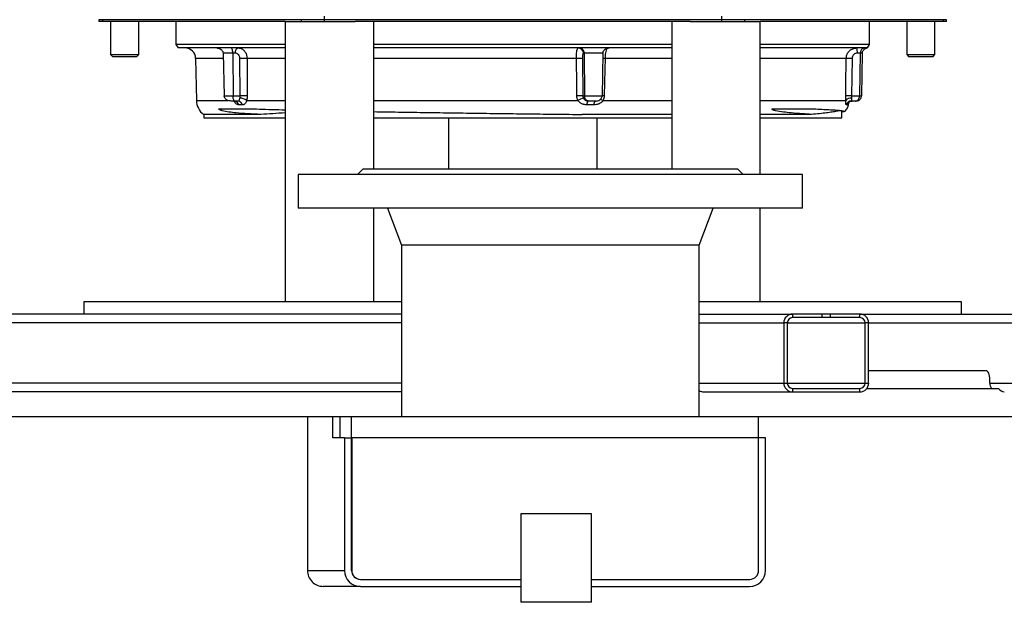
# Model space of a CAD drawing. Header units: millimetres. Extents: x 51 to 3958, y 1087 to 2585.
# Tile 3 of 12: x 1720 to 2277, y 1087 to 1417. Entities that reach past the tile are written whole.
import ezdxf

# ---------------------------------------------------------------- set-up
doc = ezdxf.new("R2010")
doc.units = ezdxf.units.MM

msp = doc.modelspace()

# ---------------------------------------------------------------- linework, layer by layer
at = {"color": 7, "linetype": 'Continuous', "lineweight": 25}
for p, q in [((1764.96, 1416.82), (1764.96, 1415.82)), ((1766.97, 1415.82), (1764.96, 1415.82)), ((1879.27, 1416.82), (1766.97, 1416.82)), ((1766.97, 1416.82), (1766.97, 1415.82)), ((1870.3, 1415.82), (1766.97, 1415.82)), ((1771.55, 1415.82), (1771.55, 1397.05)), ((1787.55, 1397.05), (1787.55, 1415.82)), ((1808.55, 1415.82), (1808.55, 1402.82)), ((1870.3, 1415.82), (1870.3, 1257.32)), ((1870.3, 1415.82), (1909.93, 1415.82)), ((1892.26, 1416.82), (1879.27, 1416.82)), ((1879.27, 1416.82), (1879.27, 1415.82)), ((1892.26, 1418.82), (1892.26, 1416.82)), ((2116.85, 1416.82), (1892.26, 1416.82)), ((1892.26, 1416.82), (1892.26, 1415.82)), ((2099.18, 1415.82), (1909.93, 1415.82)), ((1920.3, 1332.32), (1920.3, 1415.82)), ((2088.8, 1415.82), (2088.8, 1332.32)), ((2099.18, 1415.82), (2138.8, 1415.82)), ((2116.85, 1418.82), (2116.85, 1416.82)), ((2129.84, 1416.82), (2116.85, 1416.82)), ((2116.85, 1416.82), (2116.85, 1415.82)), ((2129.84, 1416.82), (2129.84, 1415.82)), ((2242.13, 1416.82), (2129.84, 1416.82)), ((2138.8, 1329.32), (2138.8, 1415.82)), ((2242.13, 1415.82), (2138.8, 1415.82)), ((2200.55, 1402.82), (2200.55, 1415.82)), ((2221.55, 1415.82), (2221.55, 1397.05)), ((2237.55, 1397.05), (2237.55, 1415.82)), ((2242.13, 1416.82), (2242.13, 1415.82)), ((2244.14, 1415.82), (2242.13, 1415.82)), ((2244.14, 1415.82), (2244.14, 1416.82)), ((1808.55, 1402.82), (1809.71, 1400.82)), ((1870.3, 1402.82), (1808.55, 1402.82)), ((2088.8, 1402.82), (1920.3, 1402.82)), ((2200.55, 1402.82), (2138.8, 1402.82)), ((2199.4, 1400.82), (2200.55, 1402.82)), ((1771.55, 1397.05), (1772.78, 1395.82)), ((1771.55, 1397.05), (1775.55, 1397.05)), ((1775.55, 1397.05), (1787.55, 1397.05)), ((1786.33, 1395.82), (1787.55, 1397.05)), ((1831.74, 1400.82), (1809.71, 1400.82)), ((1840.21, 1400.82), (1831.74, 1400.82)), ((1840.67, 1397.94), (1835.2, 1397.94)), ((1835.2, 1397.87), (1835.76, 1373.77)), ((1870.3, 1400.82), (1840.21, 1400.82)), ((1842.13, 1397.87), (1840.67, 1397.87)), ((1840.67, 1397.87), (1840.82, 1373.77)), ((2036.74, 1400.82), (1920.3, 1400.82)), ((2053.31, 1400.82), (2036.74, 1400.82)), ((2039.2, 1397.87), (2038.85, 1397.87)), ((2049.91, 1397.94), (2039.2, 1397.94)), ((2039.2, 1397.87), (2039.53, 1373.77)), ((2049.91, 1397.87), (2049.41, 1373.77)), ((2088.8, 1400.82), (2053.31, 1400.82)), ((2197.26, 1400.82), (2138.8, 1400.82)), ((2195.32, 1397.87), (2193.64, 1397.87)), ((2195.32, 1397.87), (2194.96, 1373.77)), ((2196.47, 1397.94), (2195.32, 1397.94)), ((2196.47, 1397.87), (2196.01, 1373.77)), ((2199.03, 1400.82), (2197.26, 1400.82)), ((2199.4, 1400.82), (2199.03, 1400.82)), ((2221.55, 1397.05), (2222.78, 1395.82)), ((2221.55, 1397.05), (2237.55, 1397.05)), ((2236.33, 1395.82), (2237.55, 1397.05)), ((1776.17, 1395.82), (1772.78, 1395.82)), ((1786.33, 1395.82), (1776.17, 1395.82)), ((1819.66, 1394.93), (1820.07, 1371.15)), ((1844.83, 1373.77), (1844.7, 1394.93)), ((2038.28, 1394.93), (2038.57, 1373.77)), ((2190.67, 1394.93), (2190.35, 1373.77)), ((2236.33, 1395.82), (2222.78, 1395.82)), ((1835.76, 1373.77), (1840.82, 1373.77)), ((1841.87, 1370.82), (1839.81, 1370.82)), ((1840.82, 1373.77), (1844.83, 1373.77)), ((1843.64, 1370.82), (1841.87, 1370.82)), ((2038.57, 1373.77), (2039.53, 1373.77)), ((2039.53, 1373.77), (2049.41, 1373.77)), ((2041.85, 1370.82), (2041.42, 1370.82)), ((2045.86, 1370.82), (2041.85, 1370.82)), ((2192.34, 1370.82), (2190.31, 1370.82)), ((2190.35, 1373.77), (2194.96, 1373.77)), ((2192.77, 1370.82), (2192.34, 1370.82)), ((2194.96, 1373.77), (2196.01, 1373.77)), ((1846.13, 1368.63), (1844.11, 1368.63)), ((2044.81, 1368.63), (2040.85, 1368.63)), ((2184.9, 1361.32), (2184.9, 1365.39)), ((2187.86, 1368.63), (2187.44, 1368.63)), ((1824.21, 1363.22), (1824.21, 1361.32)), ((1856.53, 1363.22), (1824.21, 1363.22)), ((1824.21, 1361.32), (1870.3, 1361.32)), ((1920.3, 1361.32), (2009.27, 1361.32)), ((1962.55, 1361.32), (1962.55, 1332.32)), ((2009.27, 1361.32), (2088.8, 1361.32)), ((2088.8, 1363.22), (2038.15, 1363.22)), ((2046.55, 1332.32), (2046.55, 1361.32)), ((2167.79, 1363.22), (2138.8, 1363.22)), ((2138.8, 1361.32), (2184.9, 1361.32)), ((1914.13, 1332.32), (1911.13, 1329.32)), ((2126.13, 1332.32), (1914.13, 1332.32)), ((2129.13, 1329.32), (2126.13, 1332.32)), ((1877.63, 1329.32), (1877.63, 1310.32)), ((2162.63, 1329.32), (1877.63, 1329.32)), ((2162.63, 1310.32), (2162.63, 1329.32)), ((2162.63, 1310.32), (1877.63, 1310.32)), ((1920.3, 1257.32), (1920.3, 1310.32)), ((1928.13, 1310.32), (1935.98, 1289.32)), ((2104.28, 1289.32), (2112.13, 1310.32)), ((2138.8, 1257.32), (2138.8, 1310.32)), ((1935.98, 1289.32), (1935.98, 1192.32)), ((2104.28, 1289.32), (1935.98, 1289.32)), ((2104.28, 1192.32), (2104.28, 1289.32)), ((1756.55, 1257.32), (1756.55, 1250.32)), ((1935.98, 1257.32), (1756.55, 1257.32)), ((2252.55, 1257.32), (2104.28, 1257.32)), ((2252.55, 1250.32), (2252.55, 1257.32)), ((1935.98, 1250.32), (1433.43, 1250.32)), ((2104.28, 1250.32), (2157.09, 1250.32)), ((2157.09, 1250.32), (2157.09, 1248.32)), ((2173.58, 1250.32), (2157.09, 1250.32)), ((2173.58, 1248.32), (2157.09, 1248.32)), ((2173.58, 1250.32), (2173.58, 1248.32)), ((2178.58, 1250.32), (2173.58, 1250.32)), ((2178.58, 1248.32), (2173.58, 1248.32)), ((2178.58, 1248.32), (2178.58, 1250.32)), ((2195.07, 1250.32), (2178.58, 1250.32)), ((2195.07, 1248.32), (2178.58, 1248.32)), ((2195.07, 1248.32), (2195.07, 1250.32)), ((2195.07, 1250.32), (2893.1, 1250.32)), ((2152.09, 1245.32), (2152.09, 1211.32)), ((2154.09, 1245.32), (2152.09, 1245.32)), ((2154.09, 1245.32), (2154.09, 1211.32)), ((2200.06, 1245.32), (2198.07, 1245.32)), ((2198.07, 1211.32), (2198.07, 1245.32)), ((2200.06, 1211.32), (2200.06, 1245.32)), ((2266.45, 1218.32), (2200.06, 1218.32)), ((2268.52, 1211.32), (2268.52, 1213.32)), ((2152.09, 1211.32), (2154.09, 1211.32)), ((2157.09, 1208.32), (2157.09, 1206.32)), ((2157.09, 1208.32), (2195.07, 1208.32)), ((2195.07, 1206.32), (2195.07, 1208.32)), ((2198.07, 1211.32), (2200.06, 1211.32)), ((2199.07, 1208.32), (2273.19, 1208.32)), ((2268.52, 1211.32), (2888.55, 1211.32)), ((2273.19, 1208.32), (2273.47, 1208.32)), ((1935.98, 1206.32), (1433.43, 1206.32)), ((2106.82, 1206.32), (2157.09, 1206.32)), ((2157.09, 1206.32), (2195.07, 1206.32)), ((1529.55, 1192.32), (1901.66, 1192.32)), ((1882.85, 1192.32), (1882.85, 1105.32)), ((1897.24, 1180.32), (1897.24, 1192.32)), ((1901.24, 1192.32), (1901.24, 1180.32)), ((1901.66, 1192.32), (1907.79, 1192.32)), ((1907.79, 1180.32), (1907.79, 1192.32)), ((1907.79, 1192.32), (2137.71, 1192.32)), ((2137.71, 1180.32), (2137.71, 1192.32)), ((2137.71, 1192.32), (2479.55, 1192.32)), ((1903.79, 1180.32), (1897.24, 1180.32)), ((1903.79, 1180.32), (1903.79, 1105.32)), ((1903.79, 1180.32), (1907.79, 1180.32)), ((1907.79, 1105.32), (1907.79, 1180.32)), ((1907.92, 1180.32), (1907.79, 1180.32)), ((1907.92, 1180.32), (1907.92, 1105.32)), ((2137.84, 1180.32), (1907.92, 1180.32)), ((2137.84, 1105.32), (2137.84, 1180.32)), ((2141.71, 1180.32), (2137.84, 1180.32)), ((2141.71, 1105.32), (2141.71, 1180.32)), ((2003.4, 1137.32), (2003.4, 1087.32)), ((2043.4, 1137.32), (2003.4, 1137.32)), ((2043.4, 1087.32), (2043.4, 1137.32)), ((1882.85, 1105.32), (1903.79, 1105.32)), ((1907.92, 1105.32), (1907.79, 1105.32)), ((1912.78, 1096.32), (1891.84, 1096.32)), ((1912.92, 1100.32), (1912.78, 1100.32)), ((1912.78, 1096.32), (2003.4, 1096.32)), ((1912.92, 1100.32), (2003.4, 1100.32)), ((2043.4, 1100.32), (2132.84, 1100.32)), ((2043.4, 1096.32), (2132.71, 1096.32)), ((2043.4, 1087.32), (2003.4, 1087.32))]:
    msp.add_line(p, q, dxfattribs=at)
at = {"color": 1, "linetype": 'Continuous', "lineweight": 25}
for p, q in [((1766.97, 1416.82), (1764.96, 1416.82)), ((2244.14, 1416.82), (2242.13, 1416.82)), ((1835.15, 1394.93), (1819.66, 1394.93)), ((1870.3, 1394.93), (1848.73, 1394.93)), ((2034.85, 1394.93), (1920.3, 1394.93)), ((2088.8, 1394.93), (2051.06, 1394.93)), ((2187.39, 1394.93), (2138.8, 1394.93)), ((1820.07, 1371.15), (1838.11, 1371.15)), ((1848.55, 1371.15), (1870.3, 1371.15)), ((1920.3, 1371.15), (2035.76, 1371.15)), ((2050, 1371.15), (2088.8, 1371.15)), ((2138.8, 1371.15), (2187.12, 1371.15)), ((1935.98, 1245.32), (1438.11, 1245.32)), ((2104.28, 1245.32), (2152.09, 1245.32)), ((2154.09, 1245.32), (2198.07, 1245.32)), ((2200.06, 1245.32), (2888.55, 1245.32)), ((1935.98, 1211.32), (1438.11, 1211.32)), ((2104.28, 1211.32), (2152.09, 1211.32)), ((2154.09, 1211.32), (2198.07, 1211.32))]:
    msp.add_line(p, q, dxfattribs=at)
at = {"color": 7, "linetype": 'Continuous', "lineweight": 25, "flags": 128}
for points in [[(1842.13, 1397.87), (1842.16, 1398.45), (1842.25, 1399.01), (1842.39, 1399.52), (1842.58, 1399.96), (1842.81, 1400.33), (1843.06, 1400.6), (1843.34, 1400.77), (1843.63, 1400.82)], [(1848.73, 1394.93), (1848.77, 1388.93), (1848.86, 1373.77)], [(2035.13, 1373.77), (2035.05, 1379.77), (2034.85, 1394.93)], [(2051.06, 1394.93), (2050.94, 1388.93), (2050.63, 1373.77)], [(2187.07, 1373.77), (2187.16, 1379.77), (2187.39, 1394.93)], [(2268.52, 1213.32), (2268.48, 1214.3), (2268.36, 1215.24), (2268.17, 1216.1), (2267.91, 1216.86), (2267.6, 1217.48), (2267.24, 1217.94), (2266.85, 1218.23), (2266.45, 1218.32)]]:
    msp.add_lwpolyline(points, dxfattribs=at)
at = {"color": 7, "linetype": 'Continuous', "lineweight": 25}
for centre, radius, start, end in [((1813.66, 1394.82), 6, 1, 90), ((2035.89, 1397.86), 2.97, 0.3593, 89.375), ((2186.4, 1398.59), 7.28, 354.3244, 17.8189), ((1846.72, 1297.57), 97.38, 88.8151, 91.1849), ((2036.57, 1328.44), 66.51, 88.5244, 91.4756), ((2189.03, 1335.17), 59.78, 88.4282, 91.5718), ((1830.07, 1371.32), 10, 181, 234.0944), ((1841.45, 1368.13), 2.7, 10.76, 87.1476), ((1843.49, 1368.15), 2.68, 10.3322, 86.8558), ((1844.7, 1366.16), 6.3, 52.3636, 90.2297), ((1846.84, 1276.51), 97.28, 88.813, 91.187), ((2036.85, 1307.22), 66.57, 88.5233, 91.4767), ((2042.64, 1359.13), 13.85, 105.7628, 119.8059), ((2043.8, 1369.04), 2.97, 143.0173, 187.8508), ((2047.56, 1369.02), 2.78, 139.6953, 188.1577), ((2179.04, 1371.32), 10, 319.8104, 353.2242), ((2188.71, 1314.16), 59.63, 88.4238, 91.5762), ((2189.88, 1369), 3.49, 81.9097, 142.0565), ((2190.31, 1367.84), 2.98, 90.1253, 164.6261), ((2190.74, 1367.83), 2.99, 90.0821, 164.542), ((2157.09, 1245.32), 5, 90.0164, 180.0162), ((2157.09, 1245.32), 3, 90.0165, 180.0159), ((2195.07, 1245.32), 5, 359.9838, 89.9836), ((2195.07, 1245.32), 3, 359.9841, 89.9835), ((2157.09, 1211.32), 5, 179.9837, 269.9837), ((2157.09, 1211.32), 3, 179.984, 269.9834), ((2195.07, 1211.32), 3, 270.0166, 0.016), ((2195.07, 1211.32), 5, 270.0163, 0.0163), ((2273.84, 1211.3), 5.33, 179.7735, 213.9912), ((1891.84, 1105.32), 9, 179.9902, 269.9902), ((1912.79, 1105.32), 9, 179.9902, 269.9901), ((1912.79, 1105.32), 5, 179.9902, 269.9901), ((1912.92, 1105.32), 5, 179.9902, 269.9902), ((2132.71, 1105.32), 9, 270.0099, 0.0098), ((2132.84, 1105.32), 5, 270.0099, 0.0098)]:
    msp.add_arc(centre, radius, start, end, dxfattribs=at)
at = {"color": 1, "linetype": 'Continuous', "lineweight": 25}
for centre, radius, start, end in [((2048.34, 1241.75), 153.2, 88.9801, 89.4494), ((2058.04, 1386.74), 17.55, 237.3307, 242.7222), ((2047.88, 1218.98), 154.81, 88.9821, 89.4518)]:
    msp.add_arc(centre, radius, start, end, dxfattribs=at)
at = {"color": 7, "linetype": 'Continuous', "lineweight": 25}
for centre, ratio, start_param in [((2276.73, 1211.32), 0.81495, 2.214297), ((2106.82, 1211.32), 0.991643, 2.603245)]:
    msp.add_ellipse(centre, major_axis=(0, 5), ratio=ratio, start_param=start_param, end_param=3.141593, dxfattribs=at)
for points, knots in [([(1831.74, 1400.82), (1831.79, 1400.82), (1831.92, 1400.81), (1832.55, 1400.71), (1833.49, 1400.39), (1834.44, 1399.71), (1834.99, 1398.91), (1835.18, 1398.31), (1835.19, 1398), (1835.2, 1397.94)], [0, 0, 0, 0, 0.050129, 0.131936, 0.405849, 0.644348, 0.818459, 0.965534, 1, 1, 1, 1]), ([(1840.67, 1397.94), (1840.67, 1398.21), (1840.65, 1398.76), (1840.54, 1399.55), (1840.34, 1400.29), (1840.13, 1400.66), (1840.08, 1400.79), (1840.11, 1400.82), (1840.18, 1400.82), (1840.21, 1400.82)], [0, 0, 0, 0, 0.157731, 0.314657, 0.538334, 0.835166, 0.916279, 0.970382, 1, 1, 1, 1]), ([(1844.7, 1394.93), (1844.69, 1395.13), (1844.66, 1395.67), (1844.36, 1396.5), (1843.78, 1397.26), (1843.01, 1397.78), (1842.42, 1397.84), (1842.13, 1397.87)], [0, 0, 0, 0, 0.131485, 0.348367, 0.565463, 0.782735, 1, 1, 1, 1]), ([(1843.63, 1400.82), (1844.21, 1400.76), (1845.36, 1400.62), (1846.89, 1399.59), (1848.05, 1398.06), (1848.64, 1396.41), (1848.71, 1395.33), (1848.73, 1394.93)], [0, 0, 0, 0, 0.217181, 0.434428, 0.651555, 0.868493, 1, 1, 1, 1]), ([(2034.85, 1394.93), (2034.86, 1395.6), (2034.88, 1396.94), (2035.06, 1398.72), (2035.34, 1400.05), (2035.64, 1400.73), (2035.84, 1400.8), (2035.92, 1400.82)], [0, 0, 0, 0, 0.216849, 0.433701, 0.650513, 0.867408, 1, 1, 1, 1]), ([(2036.74, 1400.82), (2036.82, 1400.82), (2037.04, 1400.81), (2037.56, 1400.71), (2038.14, 1400.39), (2038.73, 1399.71), (2039.07, 1398.91), (2039.18, 1398.31), (2039.2, 1398), (2039.2, 1397.94)], [0, 0, 0, 0, 0.050129, 0.131935, 0.405849, 0.644349, 0.818459, 0.965534, 1, 1, 1, 1]), ([(2038.85, 1397.87), (2038.81, 1397.86), (2038.7, 1397.83), (2038.53, 1397.49), (2038.38, 1396.82), (2038.28, 1395.94), (2038.28, 1395.26), (2038.28, 1394.93)], [0, 0, 0, 0, 0.13265, 0.349592, 0.566394, 0.783197, 1, 1, 1, 1]), ([(2049.91, 1397.94), (2049.95, 1398.21), (2050.02, 1398.76), (2050.48, 1399.55), (2051.28, 1400.29), (2052.15, 1400.66), (2052.83, 1400.79), (2053.12, 1400.82), (2053.26, 1400.82), (2053.31, 1400.82)], [0, 0, 0, 0, 0.1577315, 0.3146571, 0.5383344, 0.8351663, 0.9162792, 0.9703828, 1, 1, 1, 1]), ([(2187.39, 1394.93), (2187.46, 1395.6), (2187.62, 1396.94), (2188.67, 1398.72), (2190.2, 1400.05), (2191.85, 1400.73), (2192.92, 1400.8), (2193.33, 1400.82)], [0, 0, 0, 0, 0.216849, 0.433701, 0.650513, 0.867409, 1, 1, 1, 1]), ([(2193.64, 1397.87), (2193.44, 1397.86), (2192.9, 1397.83), (2192.07, 1397.49), (2191.31, 1396.82), (2190.78, 1395.94), (2190.7, 1395.26), (2190.67, 1394.93)], [0, 0, 0, 0, 0.132647, 0.349591, 0.566394, 0.783197, 1, 1, 1, 1]), ([(2197.26, 1400.82), (2197.26, 1400.82), (2197.27, 1400.81), (2196.95, 1400.71), (2196.38, 1400.39), (2195.79, 1399.71), (2195.44, 1398.91), (2195.33, 1398.31), (2195.32, 1398), (2195.32, 1397.94)], [0, 0, 0, 0, 0.050129, 0.131935, 0.405849, 0.644349, 0.818459, 0.965534, 1, 1, 1, 1]), ([(2196.47, 1397.94), (2196.5, 1398.21), (2196.56, 1398.76), (2196.96, 1399.55), (2197.65, 1400.29), (2198.4, 1400.66), (2198.87, 1400.79), (2199.01, 1400.82), (2199.03, 1400.82), (2199.03, 1400.82)], [0, 0, 0, 0, 0.157731, 0.314656, 0.538334, 0.835165, 0.916279, 0.970382, 1, 1, 1, 1]), ([(1839.81, 1370.82), (1839.81, 1370.82), (1839.4, 1370.82), (1838.47, 1370.93), (1837.25, 1371.41), (1836.37, 1372.17), (1835.87, 1372.96), (1835.8, 1373.5), (1835.76, 1373.77)], [0, 0, 0, 0, 0.001948, 0.229348, 0.508609, 0.711806, 0.855553, 1, 1, 1, 1]), ([(1841.87, 1370.82), (1841.86, 1370.82), (1841.76, 1370.82), (1841.51, 1370.93), (1841.2, 1371.41), (1840.97, 1372.17), (1840.84, 1372.96), (1840.82, 1373.5), (1840.82, 1373.77)], [0, 0, 0, 0, 0.001948, 0.22935, 0.50861, 0.711806, 0.855554, 1, 1, 1, 1]), ([(1841.61, 1370.81), (1841.75, 1370.8), (1842.03, 1370.78), (1842.16, 1370.68), (1842.13, 1370.71), (1842.13, 1370.71)], [0, 0, 0, 0, 0.438765, 0.932833, 1, 1, 1, 1]), ([(1843.64, 1370.82), (1843.8, 1370.85), (1844.12, 1370.92), (1844.39, 1371.42), (1844.56, 1371.99), (1844.66, 1372.37), (1844.68, 1372.46)], [0, 0, 0, 0, 0.30098, 0.604123, 0.911728, 1, 1, 1, 1]), ([(1844.68, 1372.46), (1844.73, 1372.66), (1844.77, 1372.88), (1844.82, 1373.32), (1844.83, 1373.54), (1844.83, 1373.77)], [0, 0, 0, 0, 0.5, 0.5, 1, 1, 1, 1]), ([(1848.55, 1371.15), (1848.48, 1370.93), (1848.4, 1370.73), (1848.25, 1370.36), (1848.16, 1370.19), (1847.91, 1369.72), (1847.72, 1369.45), (1847.42, 1369.14), (1847.31, 1369.05), (1847.09, 1368.9), (1846.98, 1368.83), (1846.63, 1368.68), (1846.38, 1368.63), (1846.13, 1368.63)], [0, 0, 0, 0, 0.125, 0.125, 0.25, 0.25, 0.5, 0.5, 0.625, 0.625, 0.75, 0.75, 1, 1, 1, 1]), ([(1848.86, 1373.77), (1848.86, 1373.31), (1848.83, 1372.87), (1848.73, 1371.99), (1848.65, 1371.56), (1848.55, 1371.15)], [0, 0, 0, 0, 0.5, 0.5, 1, 1, 1, 1]), ([(2035.76, 1371.15), (2035.56, 1371.56), (2035.41, 1371.98), (2035.2, 1372.86), (2035.14, 1373.31), (2035.13, 1373.77)], [0, 0, 0, 0, 0.5, 0.5, 1, 1, 1, 1]), ([(2040.85, 1368.63), (2040.36, 1368.63), (2039.86, 1368.68), (2039.14, 1368.83), (2038.91, 1368.9), (2038.44, 1369.05), (2038.21, 1369.14), (2037.77, 1369.35), (2037.55, 1369.47), (2037.14, 1369.73), (2036.94, 1369.88), (2036.37, 1370.35), (2036.03, 1370.72), (2035.76, 1371.15)], [0, 0, 0, 0, 0.25, 0.25, 0.375, 0.375, 0.5, 0.5, 0.625, 0.625, 0.75, 0.75, 1, 1, 1, 1]), ([(2038.57, 1373.77), (2038.57, 1373.54), (2038.6, 1373.31), (2038.7, 1372.87), (2038.78, 1372.66), (2038.88, 1372.46)], [0, 0, 0, 0, 0.5, 0.5, 1, 1, 1, 1]), ([(2038.88, 1372.46), (2039.05, 1372.18), (2039.4, 1371.61), (2040.19, 1371.05), (2040.91, 1370.84), (2041.33, 1370.82), (2041.42, 1370.82)], [0, 0, 0, 0, 0.302026, 0.605891, 0.913648, 1, 1, 1, 1]), ([(2041.85, 1370.82), (2041.85, 1370.82), (2041.61, 1370.82), (2041.09, 1370.93), (2040.39, 1371.41), (2039.88, 1372.17), (2039.59, 1372.96), (2039.55, 1373.5), (2039.53, 1373.77)], [0, 0, 0, 0, 0.001948, 0.229349, 0.508611, 0.711805, 0.855554, 1, 1, 1, 1]), ([(2050, 1371.15), (2049.86, 1370.93), (2049.71, 1370.73), (2049.37, 1370.36), (2049.18, 1370.19), (2048.6, 1369.72), (2048.16, 1369.45), (2047.48, 1369.14), (2047.25, 1369.05), (2046.77, 1368.9), (2046.53, 1368.83), (2045.8, 1368.68), (2045.3, 1368.63), (2044.81, 1368.63)], [0, 0, 0, 0, 0.125, 0.125, 0.25, 0.25, 0.5, 0.5, 0.625, 0.625, 0.75, 0.75, 1, 1, 1, 1]), ([(2045.86, 1370.82), (2045.87, 1370.82), (2046.23, 1370.82), (2047.03, 1370.93), (2048.1, 1371.41), (2048.88, 1372.17), (2049.32, 1372.96), (2049.38, 1373.5), (2049.41, 1373.77)], [0, 0, 0, 0, 0.001948, 0.22935, 0.50861, 0.711806, 0.855554, 1, 1, 1, 1]), ([(2050.63, 1373.77), (2050.62, 1373.31), (2050.57, 1372.87), (2050.35, 1371.99), (2050.2, 1371.56), (2050, 1371.15)], [0, 0, 0, 0, 0.5, 0.5, 1, 1, 1, 1]), ([(2187.12, 1371.15), (2187.1, 1371.56), (2187.08, 1371.98), (2187.07, 1372.86), (2187.07, 1373.31), (2187.07, 1373.77)], [0, 0, 0, 0, 0.5, 0.5, 1, 1, 1, 1]), ([(2187.44, 1368.63), (2187.38, 1368.63), (2187.33, 1368.68), (2187.28, 1368.83), (2187.27, 1368.9), (2187.24, 1369.05), (2187.23, 1369.14), (2187.22, 1369.35), (2187.21, 1369.47), (2187.2, 1369.73), (2187.19, 1369.88), (2187.17, 1370.35), (2187.15, 1370.72), (2187.12, 1371.15)], [0, 0, 0, 0, 0.25, 0.25, 0.375, 0.375, 0.5, 0.5, 0.625, 0.625, 0.75, 0.75, 1, 1, 1, 1]), ([(2188.31, 1369.49), (2188.31, 1369.49), (2188.3, 1369.47), (2188.37, 1369.59), (2188.57, 1369.87), (2188.97, 1370.27), (2189.6, 1370.63), (2190.23, 1370.83), (2190.62, 1370.8), (2190.73, 1370.79)], [0, 0, 0, 0, 0.074067, 0.205076, 0.331704, 0.499048, 0.697092, 0.914583, 1, 1, 1, 1]), ([(2190.37, 1372.46), (2190.37, 1372.18), (2190.37, 1371.61), (2190.26, 1371.05), (2190.25, 1370.84), (2190.3, 1370.82), (2190.31, 1370.82)], [0, 0, 0, 0, 0.302026, 0.605891, 0.913649, 1, 1, 1, 1]), ([(2190.35, 1373.77), (2190.35, 1373.54), (2190.34, 1373.31), (2190.35, 1372.87), (2190.36, 1372.66), (2190.37, 1372.46)], [0, 0, 0, 0, 0.5, 0.5, 1, 1, 1, 1]), ([(2192.34, 1370.82), (2192.35, 1370.82), (2192.62, 1370.82), (2193.21, 1370.93), (2194, 1371.41), (2194.57, 1372.17), (2194.89, 1372.96), (2194.94, 1373.5), (2194.96, 1373.77)], [0, 0, 0, 0, 0.001947, 0.229349, 0.508611, 0.711806, 0.855553, 1, 1, 1, 1]), ([(2192.77, 1370.82), (2192.78, 1370.82), (2193.11, 1370.82), (2193.85, 1370.93), (2194.83, 1371.41), (2195.53, 1372.17), (2195.93, 1372.96), (2195.99, 1373.5), (2196.01, 1373.77)], [0, 0, 0, 0, 0.001949, 0.22935, 0.508611, 0.711807, 0.855554, 1, 1, 1, 1]), ([(1832.82, 1366.32), (1834.16, 1366.32), (1836.82, 1366.32), (1841.62, 1366.32), (1846.99, 1366.32), (1851.28, 1366.32), (1853.71, 1366.32), (1854.03, 1366.32)], [0, 0, 0, 0, 0.239078, 0.478156, 0.720771, 0.963387, 1, 1, 1, 1]), ([(1856.53, 1363.22), (1854.02, 1363.34), (1849.02, 1363.58), (1843.15, 1364.06), (1838.49, 1364.53), (1835.8, 1365.02), (1834.22, 1365.5), (1833.8, 1365.65), (1833.5, 1365.78), (1833.3, 1365.89), (1833.14, 1366), (1833.02, 1366.09), (1832.92, 1366.18), (1832.86, 1366.25), (1832.83, 1366.31), (1832.82, 1366.32)], [0, 0, 0, 0, 0.276734, 0.553485, 0.734267, 0.914973, 0.942606, 0.961185, 0.973728, 0.982247, 0.988088, 0.9938, 0.996243, 0.998714, 1, 1, 1, 1]), ([(1854.03, 1366.32), (1856.32, 1366.25), (1860.92, 1366.11), (1866.43, 1365.95), (1869.73, 1365.87), (1870.3, 1365.86)], [0, 0, 0, 0, 0.451492, 0.903902, 1, 1, 1, 1]), ([(1870.3, 1364.07), (1867.94, 1363.93), (1863.07, 1363.65), (1858.75, 1363.37), (1856.53, 1363.22)], [0, 0, 0, 0, 0.485264, 1, 1, 1, 1]), ([(1920.3, 1364.82), (1920.34, 1364.82), (1924.76, 1364.74), (1934.09, 1364.59), (1948.37, 1364.37), (1963.25, 1364.16), (1978.37, 1363.95), (1993.52, 1363.76), (2008.51, 1363.57), (2023.46, 1363.39), (2033.24, 1363.28), (2038.15, 1363.22)], [0, 0, 0, 0, 0.0009886, 0.1253258, 0.2496627, 0.3776183, 0.5055735, 0.629348, 0.7539875, 0.8765716, 1, 1, 1, 1]), ([(2167.79, 1363.22), (2166.04, 1363.34), (2162.54, 1363.58), (2157.08, 1364.06), (2151.9, 1364.53), (2148.61, 1365.02), (2146.73, 1365.5), (2146.25, 1365.65), (2145.95, 1365.78), (2145.75, 1365.89), (2145.62, 1366), (2145.54, 1366.09), (2145.51, 1366.18), (2145.51, 1366.25), (2145.53, 1366.31), (2145.53, 1366.32)], [0, 0, 0, 0, 0.2767342, 0.5534854, 0.7342671, 0.9149728, 0.9426063, 0.9611854, 0.9737282, 0.9822477, 0.988088, 0.9938, 0.9962435, 0.9987142, 1, 1, 1, 1]), ([(2145.53, 1366.32), (2148.76, 1366.32), (2155.25, 1366.32), (2163.46, 1366.32), (2167.99, 1366.32), (2170.16, 1366.32)], [0, 0, 0, 0, 0.340715, 0.683956, 1, 1, 1, 1]), ([(2183.81, 1365.51), (2183.76, 1365.49), (2183.39, 1365.31), (2181.99, 1364.99), (2179.55, 1364.54), (2176.3, 1364.1), (2172.45, 1363.66), (2169.34, 1363.37), (2167.79, 1363.22)], [0, 0, 0, 0, 0.031138, 0.224803, 0.421753, 0.618702, 0.80897, 1, 1, 1, 1]), ([(2170.16, 1366.32), (2171.71, 1366.25), (2174.8, 1366.11), (2178.57, 1365.9), (2181.7, 1365.69), (2184.12, 1365.49), (2185.88, 1365.28), (2186.78, 1365.12), (2186.67, 1365.04), (2186.66, 1365.03)], [0, 0, 0, 0, 0.153628, 0.307568, 0.461508, 0.618017, 0.774525, 0.974227, 1, 1, 1, 1]), ([(2186.47, 1364.82), (2186.17, 1364.75), (2185.87, 1364.67), (2184.93, 1364.59), (2184.9, 1364.59)], [0, 0, 0, 0, 0.966887, 1, 1, 1, 1])]:
    msp.add_open_spline(points, degree=3, knots=knots, dxfattribs=at)
for points in [[(1835.2, 1397.94), (1835.2, 1397.92), (1835.2, 1397.9), (1835.2, 1397.87)], [(1840.67, 1397.87), (1840.67, 1397.9), (1840.67, 1397.92), (1840.67, 1397.94)], [(2039.2, 1397.94), (2039.2, 1397.92), (2039.2, 1397.9), (2039.2, 1397.87)], [(2049.91, 1397.87), (2049.91, 1397.9), (2049.91, 1397.92), (2049.91, 1397.94)], [(2195.32, 1397.94), (2195.32, 1397.92), (2195.32, 1397.9), (2195.32, 1397.87)], [(2196.47, 1397.87), (2196.47, 1397.9), (2196.47, 1397.92), (2196.47, 1397.94)]]:
    msp.add_open_spline(points, degree=3, dxfattribs=at)
at = {"color": 1, "linetype": 'Continuous', "lineweight": 25}
for points, knots in [([(2052.15, 1400.57), (2052.11, 1400.55), (2051.92, 1400.43), (2051.6, 1399.56), (2051.28, 1398.07), (2051.1, 1396.41), (2051.07, 1395.33), (2051.06, 1394.93)], [0, 0, 0, 0, 0.069052, 0.327408, 0.58562, 0.843608, 1, 1, 1, 1]), ([(1844.11, 1368.63), (1844.01, 1368.63), (1843.59, 1368.65), (1842.83, 1368.97), (1841.94, 1369.71), (1841.58, 1370.5), (1841.44, 1370.82)], [0, 0, 0, 0, 0.100245, 0.451357, 0.777674, 1, 1, 1, 1]), ([(2188.33, 1369.48), (2188.25, 1369.25), (2188.06, 1368.73), (2187.93, 1368.67), (2187.86, 1368.63)], [0, 0, 0, 0, 0.4407827, 1, 1, 1, 1])]:
    msp.add_open_spline(points, degree=3, knots=knots, dxfattribs=at)

doc.saveas('drawing.dxf')
